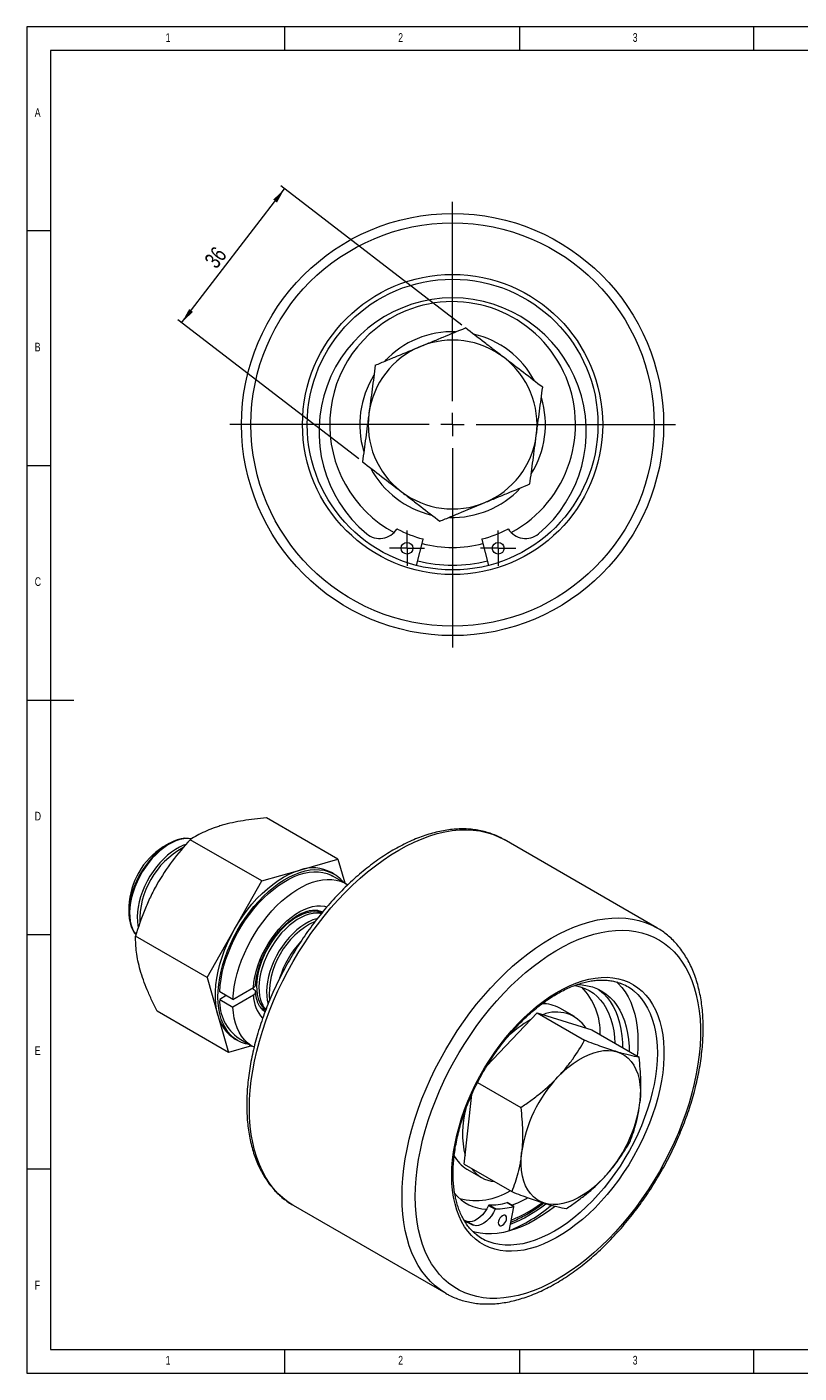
# Model space of a CAD drawing. Header units: millimetres. Extents: x 5 to 416, y 5 to 292.
# Tile 1 of 2: x 5 to 170, y 5 to 292. Entities that reach past the tile are written whole.
import ezdxf

# ---------------------------------------------------------------- set-up
doc = ezdxf.new("R2010")
doc.units = ezdxf.units.MM
doc.styles.add('SLDTEXTSTYLE0', font='TXT', dxfattribs={"width": 0.75})
doc.dimstyles.new('SLDDIMSTYLE0', dxfattribs={"dimtxt": 3.5, "dimasz": 3.302, "dimexe": 0, "dimexo": 0.0625, "dimgap": 0.875, "dimtad": 1, "dimrnd": 1e-09, "dimzin": 12, "dimdsep": 46, "dimtxsty": 'SLDTEXTSTYLE0', "dimsah": 1, "dimcen": 0.09, "dimadec": 0, "dimazin": 3, "dimtfac": 1, "dimtofl": 0, "dimtmove": 0, "dimatfit": 3, "dimfxl": 0, "dimfrac": 2, "dimtolj": 1, "dimtzin": 12, "dimarcsym": 0})

# ---------------------------------------------------------------- blocks, each defined once
blk = doc.blocks.new('_D_10')
at = {"color": 7, "linetype": 'Continuous', "lineweight": 0}
for p, q in [((37.99, 228.94), (59.93, 257.48)), ((97.7, 228.44), (59.14, 258.09)), ((75.76, 199.9), (37.19, 229.55))]:
    blk.add_line(p, q, dxfattribs=at)
for points in [[(59.93, 257.48), (57.51, 255.17), (58.32, 254.55)], [(37.99, 228.94), (40.4, 231.24), (39.6, 231.86)]]:
    blk.add_solid(points, dxfattribs=at)
at = {"color": 7, "linetype": 'Continuous', "lineweight": 0, "insert": (42.63, 242.38, 31.15), "char_height": 3.5, "attachment_point": 1, "rotation": 52.4483, "style": 'SLDTEXTSTYLE0'}
blk.add_mtext('36', dxfattribs=at)
blk = doc.blocks.new('SW_CENTERMARKSYMBOL_0')
at = {"color": 0, "linetype": 'Continuous', "lineweight": 0}
for p, q in [((0, 5), (0, 47.5)), ((-5, 0), (-47.5, 0)), ((0, 0), (-2.5, 0)), ((0, 0), (0, 2.5)), ((0, 0), (0, -2.5)), ((0, 0), (2.5, 0)), ((5, 0), (47.5, 0)), ((0, -5), (0, -47.5))]:
    blk.add_line(p, q, dxfattribs=at)
blk = doc.blocks.new('SW_CENTERMARKSYMBOL_1')
at = {"color": 0, "linetype": 'Continuous', "lineweight": 0}
for p, q in [((0, 2.5), (0, 3.75)), ((-2.5, 0), (-3.75, 0)), ((0, 0), (-2.5, 0)), ((0, 0), (0, 2.5)), ((0, 0), (0, -2.5)), ((0, 0), (2.5, 0)), ((2.5, 0), (3.75, 0)), ((0, -2.5), (0, -3.75))]:
    blk.add_line(p, q, dxfattribs=at)
blk = doc.blocks.new('SW_CENTERMARKSYMBOL_2')
at = {"color": 0, "linetype": 'Continuous', "lineweight": 0}
for p, q in [((0, 2.5), (0, 3.75)), ((-2.5, 0), (-3.75, 0)), ((0, 0), (-2.5, 0)), ((0, 0), (0, 2.5)), ((0, 0), (0, -2.5)), ((0, 0), (2.5, 0)), ((2.5, 0), (3.75, 0)), ((0, -2.5), (0, -3.75))]:
    blk.add_line(p, q, dxfattribs=at)

msp = doc.modelspace()

# ---------------------------------------------------------------- linework, layer by layer
at = {"color": 7, "linetype": 'Continuous', "lineweight": 0}
for p, q in [((415, 292), (5, 292)), ((5, 292), (5, 5)), ((60, 287), (60, 292)), ((110, 292), (110, 287)), ((160, 287), (160, 292)), ((410, 287), (10, 287)), ((10, 287), (10, 10)), ((10, 248.5), (5, 248.5)), ((5, 198.5), (10, 198.5)), ((5, 148.5), (15, 148.5)), ((5, 98.5), (10, 98.5)), ((10, 48.5), (5, 48.5)), ((10, 10), (227.8, 10)), ((60, 5), (60, 10)), ((110, 10), (110, 5)), ((160, 5), (160, 10)), ((5, 5), (415, 5))]:
    msp.add_line(p, q, dxfattribs=at)
at = {"color": 7, "linetype": 'Continuous', "lineweight": 15}
for p, q in [((77.447, 183.906), (77.445, 183.904)), ((114.083, 183.904), (114.081, 183.906)), ((88.098, 177.187), (89.508, 182.71)), ((102.02, 182.71), (103.43, 177.187)), ((71.317, 114.566), (56.066, 123.371)), ((35.229, 117.867), (34.064, 117.194)), ((55.086, 109.915), (39.834, 118.72)), ((139.295, 99.955), (106.768, 118.732)), ((55.086, 109.915), (63.202, 112.241)), ((63.202, 112.241), (71.317, 114.566)), ((71.317, 114.566), (72.774, 109.489)), ((49.258, 99.615), (55.086, 109.915)), ((70.477, 111.393), (69.912, 111.719)), ((73.056, 109.327), (70.227, 110.96)), ((26.745, 104.516), (26.745, 103.171)), ((43.431, 89.314), (28.179, 98.119)), ((43.431, 89.314), (49.258, 99.615)), ((43.431, 89.314), (45.719, 81.339)), ((48.932, 84.669), (46.104, 86.301)), ((48.932, 84.669), (53.289, 87.184)), ((53.292, 86.859), (53.009, 87.022)), ((47.518, 85.485), (46.104, 84.668)), ((46.104, 84.668), (48.932, 83.035)), ((53.289, 85.55), (48.932, 83.035)), ((48.007, 73.364), (32.756, 82.169)), ((45.719, 81.339), (48.007, 73.364)), ((55.808, 82.126), (55.729, 82.148)), ((103.089, 70.508), (113.778, 81.779)), ((113.778, 81.779), (123.885, 75.945)), ((113.778, 81.779), (125.43, 78.162)), ((121.746, 80.988), (118.619, 82.793)), ((125.43, 78.162), (135.536, 72.328)), ((52.911, 74.769), (48.007, 73.364)), ((49.413, 76.211), (49.979, 75.885)), ((50.229, 76.318), (53.057, 74.685)), ((101.086, 66.943), (110.301, 61.623)), ((98.264, 49.518), (99.867, 64.41)), ((98.264, 49.518), (108.37, 43.684)), ((98.821, 48.497), (101.948, 46.692)), ((61.772, 40.788), (94.298, 22.01)), ((103.442, 40.761), (104.857, 39.945)), ((103.534, 40.84), (104.948, 40.024)), ((107.372, 41.339), (108.786, 40.523)), ((108.819, 40.52), (107.405, 41.336)), ((107.822, 35.271), (108.837, 40.453)), ((98.894, 37.32), (98.325, 37.564)), ((98.895, 37.322), (98.894, 37.32)), ((98.894, 37.32), (100.308, 36.503)), ((98.895, 37.322), (100.309, 36.506)), ((100.309, 36.506), (100.308, 36.503))]:
    msp.add_line(p, q, dxfattribs=at)
at = {"color": 8, "linetype": 'Continuous', "lineweight": 15}
msp.add_line((55.796, 82.107), (55.497, 82.238), dxfattribs=at)
at = {"color": 8, "linetype": 'Continuous', "lineweight": 15, "flags": 128}
for points in [[(52.45, 61.391), (52.494, 63.339), (52.624, 65.332), (52.842, 67.365), (53.145, 69.432), (53.534, 71.527), (54.007, 73.644), (54.563, 75.779), (55.201, 77.924), (55.918, 80.074), (56.713, 82.224), (57.583, 84.366), (58.527, 86.497), (59.541, 88.608), (60.623, 90.696), (61.77, 92.753), (62.978, 94.775), (64.245, 96.755), (65.566, 98.689), (66.939, 100.572), (68.36, 102.397), (69.824, 104.16), (71.327, 105.856), (72.867, 107.481), (74.437, 109.029), (76.034, 110.498), (77.654, 111.882), (79.292, 113.178), (80.944, 114.383), (82.604, 115.492), (84.27, 116.504), (85.935, 117.415), (87.596, 118.223), (89.247, 118.925), (90.885, 119.52), (92.505, 120.006), (94.103, 120.382), (95.673, 120.646), (97.212, 120.799), (98.716, 120.839), (100.18, 120.766), (101.6, 120.581), (102.973, 120.284), (104.295, 119.876), (105.561, 119.357), (106.768, 118.732)], [(53.289, 87.184), (53.399, 88.307), (53.595, 89.464), (53.876, 90.643), (54.238, 91.834), (54.679, 93.027), (55.195, 94.211), (55.781, 95.375), (56.431, 96.51), (57.141, 97.604), (57.903, 98.648), (58.712, 99.633), (59.559, 100.55), (60.437, 101.39), (61.338, 102.148), (62.255, 102.814), (63.179, 103.385), (64.102, 103.854), (65.016, 104.217), (65.912, 104.472), (66.782, 104.615), (67.62, 104.647), (68.417, 104.565), (68.977, 104.432)], [(84.977, 42.613), (85.02, 44.561), (85.151, 46.555), (85.369, 48.587), (85.672, 50.654), (86.061, 52.749), (86.534, 54.867), (87.09, 57.001), (87.728, 59.147), (88.445, 61.297), (89.24, 63.446), (90.11, 65.589), (91.054, 67.719), (92.068, 69.831), (93.15, 71.918), (94.297, 73.976), (95.505, 75.997), (96.772, 77.978), (98.093, 79.912), (99.466, 81.794), (100.887, 83.619), (102.351, 85.382), (103.854, 87.079), (105.393, 88.703), (106.964, 90.252), (108.561, 91.72), (110.181, 93.105), (111.819, 94.401), (113.471, 95.605), (115.131, 96.715), (116.797, 97.727), (118.462, 98.638), (120.123, 99.445), (121.774, 100.148), (123.412, 100.743), (125.032, 101.229), (126.629, 101.605), (128.2, 101.869), (129.739, 102.021), (131.243, 102.061), (132.707, 101.988), (134.127, 101.803), (135.5, 101.506), (136.821, 101.098), (138.088, 100.58), (139.295, 99.955)], [(134.181, 86.629), (134.394, 86.459), (135.238, 85.69), (136.012, 84.822), (136.713, 83.858), (137.338, 82.802), (137.885, 81.658), (138.351, 80.431), (138.735, 79.126), (139.036, 77.747), (139.251, 76.301), (139.381, 74.793), (139.424, 73.228), (139.381, 71.614), (139.251, 69.956), (139.036, 68.261), (138.735, 66.536), (138.351, 64.787), (137.885, 63.022), (137.338, 61.246), (136.713, 59.469), (136.012, 57.695), (135.238, 55.933), (134.394, 54.189), (133.483, 52.471), (132.509, 50.784), (131.476, 49.136), (130.388, 47.534), (129.249, 45.982), (128.064, 44.489), (126.837, 43.058), (125.573, 41.697), (124.277, 40.411), (122.955, 39.204), (121.611, 38.081), (120.251, 37.047), (118.88, 36.106), (117.504, 35.261), (116.127, 34.517), (114.756, 33.875), (113.396, 33.339), (112.052, 32.91), (110.73, 32.59), (109.434, 32.381), (108.171, 32.283), (106.944, 32.296), (105.758, 32.421), (104.619, 32.658), (103.531, 33.004), (103.397, 33.056)], [(61.692, 40.834), (60.623, 41.522), (59.541, 42.36), (58.527, 43.301), (57.583, 44.342), (56.713, 45.479), (55.918, 46.711), (55.201, 48.033), (54.563, 49.443), (54.007, 50.935), (53.534, 52.506), (53.145, 54.152), (52.842, 55.869), (52.624, 57.65), (52.494, 59.493), (52.45, 61.391)], [(94.219, 22.056), (93.15, 22.745), (92.068, 23.583), (91.054, 24.524), (90.11, 25.564), (89.24, 26.702), (88.445, 27.934), (87.728, 29.256), (87.09, 30.665), (86.534, 32.158), (86.061, 33.729), (85.672, 35.375), (85.369, 37.091), (85.151, 38.873), (85.02, 40.715), (84.977, 42.613)]]:
    msp.add_lwpolyline(points, dxfattribs=at)
at = {"color": 7, "linetype": 'Continuous', "lineweight": 15, "flags": 128}
for points in [[(40.083, 118.909), (39.449, 119.007), (38.682, 119.013), (37.88, 118.908), (37.051, 118.691), (36.203, 118.365), (35.346, 117.934), (34.487, 117.401), (33.635, 116.772), (32.8, 116.055), (31.99, 115.255), (31.214, 114.382), (30.478, 113.443), (29.791, 112.45), (29.16, 111.412), (28.592, 110.339), (28.091, 109.243), (27.664, 108.136), (27.314, 107.027), (27.046, 105.929), (26.861, 104.853), (26.763, 103.81), (26.751, 102.811), (26.826, 101.866), (26.988, 100.984), (27.234, 100.175), (27.562, 99.447), (27.969, 98.808), (28.265, 98.453)], [(40.015, 118.87), (39.956, 118.88), (39.21, 118.943), (38.425, 118.894), (37.609, 118.732), (36.769, 118.461), (35.915, 118.081), (35.056, 117.599), (34.2, 117.017), (33.355, 116.343), (32.532, 115.584), (31.737, 114.746), (30.98, 113.839), (30.268, 112.872), (29.608, 111.855), (29.008, 110.798), (28.472, 109.713), (28.008, 108.609), (27.619, 107.5), (27.31, 106.395), (27.083, 105.307), (26.941, 104.246), (26.886, 103.224), (26.918, 102.25), (27.036, 101.336), (27.241, 100.489), (27.528, 99.72)], [(38.888, 117.689), (38.401, 117.518), (37.547, 117.139), (36.688, 116.657), (35.831, 116.075), (34.987, 115.401), (34.164, 114.642), (33.369, 113.804), (32.612, 112.897), (31.9, 111.93), (31.24, 110.913), (30.64, 109.856), (30.104, 108.771), (29.64, 107.667), (29.251, 106.558), (28.941, 105.453), (28.715, 104.365), (28.573, 103.304), (28.518, 102.282), (28.55, 101.308), (28.668, 100.393), (28.747, 100.014)], [(52.479, 75.019), (51.635, 75.197), (50.757, 75.499), (49.935, 75.91), (49.175, 76.428), (48.481, 77.05), (47.858, 77.771), (47.31, 78.587), (46.839, 79.494), (46.449, 80.486), (46.142, 81.558), (45.919, 82.701), (45.782, 83.911), (45.733, 85.179), (45.77, 86.498), (45.894, 87.86), (46.105, 89.257), (46.401, 90.68), (46.779, 92.121), (47.239, 93.571), (47.777, 95.021), (48.389, 96.463), (49.073, 97.889), (49.824, 99.288), (50.637, 100.654), (51.509, 101.977), (52.432, 103.25), (53.403, 104.466), (54.414, 105.616), (55.461, 106.694), (56.536, 107.694), (57.633, 108.609), (58.746, 109.434), (59.868, 110.165), (60.992, 110.795), (62.111, 111.323), (63.22, 111.744), (64.31, 112.057), (65.375, 112.258), (66.41, 112.348), (67.407, 112.325), (68.362, 112.19), (69.267, 111.943), (70.118, 111.586), (70.909, 111.121), (71.637, 110.551), (72.295, 109.879), (72.477, 109.661)], [(49.258, 99.615), (50.104, 101.032), (51.012, 102.403), (51.976, 103.72), (52.99, 104.974), (54.047, 106.156), (55.141, 107.259), (56.264, 108.276), (57.408, 109.2), (58.568, 110.025), (59.735, 110.746), (60.901, 111.358), (62.059, 111.857), (63.202, 112.241)], [(46.104, 86.301), (46.202, 87.631), (46.387, 88.997), (46.656, 90.392), (47.008, 91.807), (47.441, 93.233), (47.953, 94.661), (48.539, 96.084), (49.197, 97.491), (49.923, 98.874), (50.712, 100.226), (51.559, 101.537), (52.459, 102.8), (53.407, 104.007), (54.397, 105.15), (55.422, 106.223), (56.476, 107.219), (57.554, 108.131), (58.648, 108.955), (59.752, 109.685), (60.858, 110.317), (61.961, 110.847), (63.053, 111.271), (64.128, 111.588), (65.179, 111.794), (66.199, 111.889), (67.184, 111.873), (68.125, 111.745), (69.018, 111.506), (69.857, 111.158), (70.227, 110.96)], [(48.932, 84.669), (49.031, 85.998), (49.215, 87.365), (49.484, 88.759), (49.836, 90.174), (50.27, 91.6), (50.781, 93.029), (51.368, 94.451), (52.026, 95.858), (52.752, 97.242), (53.541, 98.593), (54.388, 99.904), (55.288, 101.167), (56.236, 102.374), (57.225, 103.517), (58.25, 104.59), (59.305, 105.586), (60.383, 106.498), (61.476, 107.322), (62.58, 108.052), (63.687, 108.684), (64.789, 109.214), (65.882, 109.638), (66.956, 109.955), (68.007, 110.161), (69.028, 110.257), (70.012, 110.24), (70.953, 110.112), (71.847, 109.873), (72.686, 109.525), (73.419, 109.101)], [(67.586, 103.118), (67.339, 103.334), (66.826, 103.686)], [(67.833, 103.036), (67.743, 103.068), (67.044, 103.243), (66.298, 103.306), (65.513, 103.256), (64.696, 103.095), (63.857, 102.823), (63.003, 102.444), (62.144, 101.961), (61.287, 101.38), (60.443, 100.706), (59.62, 99.946), (58.825, 99.109), (58.068, 98.202), (57.356, 97.235), (56.696, 96.218), (56.096, 95.161), (55.56, 94.075), (55.096, 92.972), (54.707, 91.862), (54.397, 90.758), (54.171, 89.669), (54.029, 88.609), (53.974, 87.586), (54.006, 86.613), (54.124, 85.698), (54.328, 84.852), (54.616, 84.082)], [(67.72, 102.925), (67.533, 102.96), (66.788, 103.023), (66.002, 102.974), (65.186, 102.812), (64.346, 102.541), (63.492, 102.161), (62.633, 101.679), (61.777, 101.097), (60.932, 100.423), (60.109, 99.664), (59.315, 98.826), (58.557, 97.919), (57.845, 96.952), (57.186, 95.935), (56.585, 94.878), (56.05, 93.793), (55.585, 92.689), (55.196, 91.58), (54.887, 90.475), (54.66, 89.387), (54.518, 88.326), (54.463, 87.304), (54.495, 86.33), (54.614, 85.416), (54.818, 84.569), (55.105, 83.8)], [(66.925, 101.897), (66.818, 101.87), (65.978, 101.598), (65.124, 101.219), (64.265, 100.737), (63.409, 100.155), (62.564, 99.481), (61.741, 98.722), (60.946, 97.884), (60.189, 96.977), (59.477, 96.01), (58.817, 94.993), (58.217, 93.936), (57.682, 92.851), (57.217, 91.747), (56.828, 90.638), (56.519, 89.533), (56.292, 88.445), (56.15, 87.384), (56.095, 86.362), (56.127, 85.388), (56.246, 84.473), (56.412, 83.754)], [(27.528, 99.72), (27.896, 99.035), (28.294, 98.497)], [(45.719, 81.339), (45.445, 82.491), (45.264, 83.718), (45.176, 85.012), (45.182, 86.363), (45.281, 87.764), (45.474, 89.205), (45.759, 90.676), (46.134, 92.169), (46.597, 93.674), (47.145, 95.181), (47.774, 96.68), (48.48, 98.161), (49.258, 99.615)], [(87.805, 42.613), (87.849, 44.523), (87.98, 46.478), (88.199, 48.473), (88.504, 50.501), (88.895, 52.557), (89.37, 54.635), (89.928, 56.729), (90.568, 58.833), (91.288, 60.941), (92.085, 63.046), (92.958, 65.143), (93.903, 67.226), (94.919, 69.289), (96.001, 71.325), (97.148, 73.329), (98.356, 75.295), (99.62, 77.218), (100.938, 79.091), (102.307, 80.91), (103.72, 82.668), (105.176, 84.362), (106.669, 85.987), (108.196, 87.537), (109.751, 89.007), (111.331, 90.395), (112.931, 91.696), (114.546, 92.905), (116.171, 94.021), (117.803, 95.038), (119.435, 95.955), (121.064, 96.769), (122.685, 97.478), (124.293, 98.079), (125.883, 98.57), (127.451, 98.951), (128.993, 99.22), (130.503, 99.376), (131.978, 99.419), (133.414, 99.35), (134.805, 99.167), (136.149, 98.871), (137.441, 98.464), (138.677, 97.947), (139.855, 97.321), (140.97, 96.587), (142.019, 95.749), (143, 94.808), (143.909, 93.767), (144.745, 92.629), (145.503, 91.398), (146.183, 90.077), (146.783, 88.669), (147.3, 87.179), (147.733, 85.611), (148.081, 83.97), (148.343, 82.261), (148.518, 80.487), (148.605, 78.655), (148.605, 76.77), (148.518, 74.837), (148.343, 72.861), (148.081, 70.849), (147.733, 68.806), (147.3, 66.738), (146.783, 64.651), (146.183, 62.552), (145.503, 60.445), (144.745, 58.338), (143.909, 56.236), (143, 54.145), (142.019, 52.071), (140.97, 50.021), (139.855, 48), (138.677, 46.015), (137.441, 44.07), (136.149, 42.171), (134.805, 40.325), (133.414, 38.535), (131.978, 36.808), (130.503, 35.148), (128.993, 33.561), (127.451, 32.05), (125.883, 30.62), (124.293, 29.275), (122.685, 28.02), (121.064, 26.857), (119.435, 25.79), (117.803, 24.822), (116.171, 23.956), (114.546, 23.195), (112.931, 22.54), (111.331, 21.994), (109.751, 21.557), (108.196, 21.232), (106.669, 21.02), (105.176, 20.92), (103.72, 20.933), (102.307, 21.06), (100.938, 21.299), (99.62, 21.65), (98.356, 22.112), (97.148, 22.684), (96.001, 23.364), (94.919, 24.151), (93.903, 25.041), (92.958, 26.032), (92.085, 27.122), (91.288, 28.307), (90.568, 29.584), (89.928, 30.949), (89.37, 32.398), (88.895, 33.927), (88.504, 35.532), (88.199, 37.208), (87.98, 38.95), (87.849, 40.754), (87.805, 42.613)], [(139.295, 99.955), (139.297, 99.953), (139.37, 99.911)], [(95.583, 47.103), (95.627, 48.753), (95.758, 50.447), (95.976, 52.178), (96.28, 53.941), (96.669, 55.727), (97.141, 57.531), (97.695, 59.345), (98.328, 61.162), (99.038, 62.975), (99.822, 64.777), (100.678, 66.562), (101.601, 68.321), (102.588, 70.049), (103.636, 71.739), (104.741, 73.385), (105.897, 74.979), (107.101, 76.515), (108.348, 77.989), (109.633, 79.393), (110.951, 80.723), (112.298, 81.974), (113.667, 83.14), (115.054, 84.217), (116.453, 85.202), (117.859, 86.089), (119.266, 86.876), (120.669, 87.56), (122.063, 88.138), (123.442, 88.607), (124.8, 88.967), (126.133, 89.215), (127.436, 89.351), (128.702, 89.373), (129.928, 89.283), (131.109, 89.08), (132.24, 88.766), (133.317, 88.34), (134.335, 87.806), (135.291, 87.165), (136.18, 86.419), (137, 85.572), (137.748, 84.626), (138.42, 83.586), (139.013, 82.455), (139.527, 81.238), (139.957, 79.94), (140.304, 78.564), (140.565, 77.118), (140.74, 75.606), (140.827, 74.035), (140.827, 72.41), (140.74, 70.737), (140.565, 69.023), (140.304, 67.276), (139.957, 65.5), (139.527, 63.704), (139.013, 61.895), (138.42, 60.079), (137.748, 58.263), (137, 56.454), (136.18, 54.66), (135.291, 52.887), (134.335, 51.142), (133.317, 49.432), (132.24, 47.764), (131.109, 46.144), (129.928, 44.577), (128.702, 43.072), (127.436, 41.632), (126.133, 40.264), (124.8, 38.973), (123.442, 37.764), (122.063, 36.642), (120.669, 35.611), (119.266, 34.674), (117.859, 33.837), (116.453, 33.101), (115.054, 32.47), (113.667, 31.946), (112.298, 31.531), (110.951, 31.227), (109.633, 31.035), (108.348, 30.956), (107.101, 30.989), (105.897, 31.136), (104.741, 31.395), (103.636, 31.765), (102.588, 32.245), (101.601, 32.833), (100.678, 33.527), (99.822, 34.324), (99.038, 35.221), (98.328, 36.214), (97.695, 37.3), (97.141, 38.475), (96.669, 39.733), (96.28, 41.071), (95.976, 42.482), (95.758, 43.962), (95.627, 45.504), (95.583, 47.103)], [(121.777, 87.633), (121.92, 87.61), (122.968, 87.37), (123.964, 87.018), (124.902, 86.555), (125.778, 85.985), (126.587, 85.308), (127.326, 84.53), (127.992, 83.653), (128.58, 82.681), (129.089, 81.62), (129.515, 80.474), (129.858, 79.248), (130.114, 77.95), (130.284, 76.584), (130.36, 75.316)], [(122.227, 87.815), (122.247, 87.815), (123.417, 87.761), (124.543, 87.593), (125.62, 87.313), (126.643, 86.922), (127.608, 86.422), (128.511, 85.813), (129.346, 85.101), (130.112, 84.287), (130.804, 83.374), (131.42, 82.368), (131.956, 81.272), (132.411, 80.091), (132.783, 78.831), (133.07, 77.496), (133.27, 76.093), (133.383, 74.627), (133.41, 73.555)], [(126.783, 86.858), (127.096, 86.63), (127.932, 85.917), (128.698, 85.103), (129.39, 84.191), (130.006, 83.184), (130.542, 82.088), (130.997, 80.908), (131.369, 79.647), (131.655, 78.312), (131.855, 76.909), (131.968, 75.444), (131.995, 74.372)], [(130.773, 88.397), (131.101, 88.078), (131.875, 87.21), (132.576, 86.246), (133.201, 85.19), (133.748, 84.046), (134.215, 82.819), (134.599, 81.514), (134.899, 80.135), (135.115, 78.689), (135.244, 77.181), (135.287, 75.616), (135.244, 74.002), (135.136, 72.559)], [(53.427, 74.487), (52.752, 74.872), (52.026, 75.418), (51.368, 76.065), (50.781, 76.81), (50.27, 77.648), (49.836, 78.574), (49.484, 79.582), (49.215, 80.666), (49.031, 81.82), (48.932, 83.035)], [(118.23, 68.128), (119.273, 69.168), (120.346, 70.118), (121.44, 70.971), (122.546, 71.72), (123.657, 72.36), (124.763, 72.885), (125.856, 73.293), (126.928, 73.579), (127.971, 73.741), (128.977, 73.779), (129.938, 73.692), (130.847, 73.48)], [(130.847, 73.48), (131.697, 73.146), (132.482, 72.691), (133.195, 72.12), (133.831, 71.436), (134.385, 70.645), (134.853, 69.753), (135.232, 68.766), (135.519, 67.692), (135.71, 66.54), (135.806, 65.318), (135.805, 64.035), (135.707, 62.702)], [(115.332, 41.219), (114.483, 41.553), (113.698, 42.008), (112.985, 42.579), (112.349, 43.263), (111.795, 44.054), (111.326, 44.946), (110.948, 45.933), (110.661, 47.006), (110.469, 48.158), (110.374, 49.381), (110.375, 50.663), (110.472, 51.997)], [(127.95, 46.571), (126.906, 45.531), (125.833, 44.581), (124.74, 43.728), (123.634, 42.979), (122.523, 42.339), (121.417, 41.813), (120.324, 41.406), (119.252, 41.12), (118.208, 40.958), (117.203, 40.92), (116.241, 41.007), (115.332, 41.219)], [(61.772, 40.788), (61.77, 40.789), (61.692, 40.834)], [(103.442, 40.761), (103.078, 40.041), (102.641, 39.362), (102.143, 38.747), (101.603, 38.217), (101.037, 37.789), (100.464, 37.478), (99.904, 37.293), (99.375, 37.24), (98.895, 37.322)], [(117.605, 40.573), (117.475, 40.469), (116.114, 39.435), (114.744, 38.494), (113.367, 37.649), (111.991, 36.905), (110.62, 36.263), (109.26, 35.727), (107.916, 35.298), (106.593, 34.978), (105.298, 34.769), (104.034, 34.671), (102.807, 34.684), (101.622, 34.809), (100.483, 35.046), (100.046, 35.17)], [(108.837, 40.453), (108.839, 40.47), (108.839, 40.485), (108.835, 40.499), (108.83, 40.51), (108.821, 40.518), (108.811, 40.523), (108.799, 40.525), (108.786, 40.523)], [(104.857, 39.945), (104.493, 39.224), (104.055, 38.545), (103.557, 37.931), (103.017, 37.401), (102.451, 36.973), (101.879, 36.661), (101.319, 36.476), (100.79, 36.424), (100.309, 36.506)], [(107.271, 38.037), (107.228, 38.328), (107.102, 38.54), (106.906, 38.653), (106.66, 38.655), (106.387, 38.548), (106.114, 38.34), (105.867, 38.053), (105.672, 37.714), (105.546, 37.357), (105.503, 37.017), (105.546, 36.726), (105.672, 36.514), (105.867, 36.401), (106.114, 36.399), (106.387, 36.506), (106.66, 36.714), (106.906, 37.001), (107.102, 37.34), (107.228, 37.697), (107.271, 38.037)], [(94.298, 22.01), (94.297, 22.011), (94.219, 22.056)]]:
    msp.add_lwpolyline(points, dxfattribs=at)
at = {"color": 7, "linetype": 'Continuous', "lineweight": 15}
for centre, radius in [((95.764, 207.224), 45), ((95.764, 207.224), 43), ((95.764, 207.224), 32), ((95.764, 207.224), 31), ((86.043, 180.859), 1.25), ((105.486, 180.859), 1.25)]:
    msp.add_circle(centre, radius, dxfattribs=at)
for centre, radius, start, end in [((95.764, 205.729), 28.495, 310.00706, 229.99294), ((95.764, 207.224), 26.2, 298.46474, 112.44828), ((95.764, 207.224), 26.2, 112.44828, 241.53526), ((95.764, 207.224), 19.8, 88.15983, 112.44828), ((95.764, 207.224), 18, 112.44828, 172.44828), ((95.764, 207.224), 19.8, 112.44828, 136.74951), ((95.764, 207.224), 18, 52.44828, 112.44828), ((95.764, 207.224), 19.8, 28.18412, 76.98154), ((95.764, 207.224), 18, 352.44828, 52.44828), ((95.764, 207.224), 19.8, 147.89326, 196.70481), ((95.764, 207.224), 19.8, 327.90422, 16.70851), ((95.764, 207.224), 18, 172.44828, 232.44828), ((95.764, 207.224), 18, 292.44828, 352.44828), ((95.764, 207.224), 19.8, 208.17997, 256.97089), ((95.764, 207.224), 18, 232.44828, 292.44828), ((95.764, 207.224), 19.8, 268.16571, 316.74295), ((80.197, 187.407), 4.452, 231.84971, 325.76668), ((83.961, 184.846), 0.1, 62.19088, 145.76668), ((95.764, 207.224), 25.2, 242.19088, 255.45661), ((95.764, 207.224), 25.2, 284.54339, 297.80912), ((107.567, 184.846), 0.1, 34.23332, 117.80912), ((111.331, 187.407), 4.452, 214.23332, 308.15029), ((95.764, 207.224), 26.2, 255.68308, 284.31692), ((89.411, 182.735), 0.1, 345.68308, 75.45661), ((102.117, 182.735), 0.1, 104.54339, 194.31692), ((42.571, 103.832), 15.84, 122.48149, 177.52389), ((46.801, 101.392), 17.761, 118.67481, 181.43933), ((65.962, 104.327), 8.381, 61.88189, 109.2278), ((74.049, 85.665), 17.394, 115.97877, 184.21956), ((78.138, 83.3), 20.138, 137.32014, 162.89951), ((113.443, 77.603), 13.799, 357.99863, 44.47873), ((127.815, 78.436), 10.375, 52.15148, 68.52876), ((55.697, 84.213), 9.604, 177.28322, 235.2964), ((58.989, 85.976), 4.765, 203.41529, 229.35374), ((59.619, 85.776), 4.927, 203.64098, 221.80947), ((115.057, 76.44), 7.284, 60.7186, 92.28292), ((53.898, 83.337), 8.42, 193.72602, 237.81282), ((56.857, 86.425), 4.067, 240.05229, 253.44737), ((117.866, 74.373), 7.602, 33.1934, 112.31264), ((123.323, 60.37), 22.739, 118.77483, 134.62716), ((139.276, 48.076), 29.07, 136.38609, 172.24725), ((116.941, 56.146), 19.086, 163.92835, 194.49839), ((106.903, 66.623), 29.07, 316.38609, 352.24725), ((102.574, 54.791), 7.328, 207.70614, 239.19122), ((105.381, 52.64), 6.862, 215.87401, 264.13137), ((103.31, 49.028), 9.098, 218.35495, 268.15414), ((100.679, 55.885), 14.088, 256.03075, 301.50264), ((103.554, 40.724), 0.118, 100.09174, 161.61136), ((103.816, 53.691), 12.854, 268.74337, 286.06314), ((105.23, 52.875), 12.854, 268.74337, 286.06314), ((107.385, 41.3), 0.041, 61.9792, 108.50509), ((96.264, 64.779), 31.581, 291.51561, 310.49193), ((97.434, 63.871), 29.156, 291.47957, 308.65386), ((101.139, 60.799), 21.248, 289.77352, 300.03089), ((103.782, 45.382), 9.533, 233.38248, 248.63045), ((104.969, 39.908), 0.118, 100.09174, 161.61136), ((107.192, 42.712), 10.375, 232.15479, 248.54511)]:
    msp.add_arc(centre, radius, start, end, dxfattribs=at)
at = {"color": 8, "linetype": 'Continuous', "lineweight": 15}
for centre, radius, start, end in [((95.764, 207.224), 30, 255.68308, 284.31692), ((60.557, 85.639), 7.269, 180.69859, 223.24037), ((98.013, 63.603), 27.926, 291.58196, 307.09893)]:
    msp.add_arc(centre, radius, start, end, dxfattribs=at)
at = {"color": 7, "linetype": 'Continuous', "lineweight": 15}
for points, knots in [([(88.891, 223.86), (89.704, 224.196), (90.52, 224.533), (92.155, 225.209), (92.964, 225.543), (95.369, 226.537), (96.942, 227.187), (98.496, 227.828)], [0, 0, 0, 0, 0.25, 0.25, 0.5, 0.5, 1, 1, 1, 1]), ([(106.735, 221.495), (106.385, 221.763), (106.034, 222.033), (105.334, 222.571), (104.986, 222.839), (103.944, 223.64), (103.254, 224.171), (101.196, 225.753), (99.84, 226.795), (98.496, 227.828)], [0, 0, 0, 0, 0.125, 0.125, 0.25, 0.25, 0.5, 0.5, 1, 1, 1, 1]), ([(79.286, 219.892), (80.068, 220.215), (80.858, 220.541), (82.451, 221.2), (83.25, 221.53), (85.654, 222.523), (87.267, 223.189), (88.891, 223.86)], [0, 0, 0, 0, 0.25, 0.25, 0.5, 0.5, 1, 1, 1, 1]), ([(114.974, 215.161), (113.626, 216.197), (112.268, 217.241), (109.525, 219.35), (108.138, 220.415), (106.735, 221.495)], [0, 0, 0, 0, 0.5, 0.5, 1, 1, 1, 1]), ([(79.286, 219.892), (79.063, 218.207), (78.838, 216.509), (78.383, 213.078), (78.153, 211.345), (77.92, 209.59)], [0, 0, 0, 0, 0.5, 0.5, 1, 1, 1, 1]), ([(113.608, 204.858), (113.666, 205.296), (113.724, 205.735), (113.84, 206.61), (113.898, 207.045), (114.071, 208.348), (114.185, 209.211), (114.526, 211.784), (114.751, 213.48), (114.974, 215.161)], [0, 0, 0, 0, 0.125, 0.125, 0.25, 0.25, 0.5, 0.5, 1, 1, 1, 1]), ([(77.92, 209.59), (77.862, 209.153), (77.804, 208.713), (77.688, 207.839), (77.63, 207.403), (77.458, 206.1), (77.343, 205.237), (77.002, 202.664), (76.777, 200.969), (76.555, 199.287)], [0, 0, 0, 0, 0.125, 0.125, 0.25, 0.25, 0.5, 0.5, 1, 1, 1, 1]), ([(112.242, 194.556), (112.466, 196.242), (112.691, 197.939), (113.146, 201.37), (113.375, 203.103), (113.608, 204.858)], [0, 0, 0, 0, 0.5, 0.5, 1, 1, 1, 1]), ([(76.555, 199.287), (77.902, 198.251), (79.26, 197.208), (82.004, 195.098), (83.39, 194.033), (84.794, 192.954)], [0, 0, 0, 0, 0.5, 0.5, 1, 1, 1, 1]), ([(84.794, 192.954), (85.143, 192.685), (85.495, 192.415), (86.194, 191.877), (86.543, 191.609), (87.585, 190.808), (88.275, 190.278), (90.333, 188.695), (91.688, 187.653), (93.033, 186.62)], [0, 0, 0, 0, 0.125, 0.125, 0.25, 0.25, 0.5, 0.5, 1, 1, 1, 1]), ([(102.637, 190.588), (103.45, 190.924), (104.266, 191.261), (105.902, 191.937), (106.711, 192.271), (109.116, 193.265), (110.689, 193.915), (112.242, 194.556)], [0, 0, 0, 0, 0.25, 0.25, 0.5, 0.5, 1, 1, 1, 1]), ([(93.033, 186.62), (93.814, 186.943), (94.604, 187.269), (96.198, 187.927), (96.997, 188.258), (99.401, 189.251), (101.013, 189.917), (102.637, 190.588)], [0, 0, 0, 0, 0.25, 0.25, 0.5, 0.5, 1, 1, 1, 1]), ([(46.655, 121.793), (46.311, 121.694), (45.972, 121.591), (45.314, 121.376), (44.993, 121.264), (44.055, 120.919), (43.463, 120.674), (41.774, 119.897), (40.764, 119.327), (39.834, 118.72)], [0, 0, 0, 0, 0.125, 0.125, 0.25, 0.25, 0.5, 0.5, 1, 1, 1, 1]), ([(56.066, 123.371), (54.343, 123.219), (52.68, 123.023), (49.527, 122.509), (48.038, 122.189), (46.655, 121.793)], [0, 0, 0, 0, 0.5, 0.5, 1, 1, 1, 1]), ([(106.843, 118.672), (106.646, 118.79), (106.066, 119.139), (105.042, 119.613), (103.782, 120.099), (102.472, 120.481), (101.119, 120.764), (99.724, 120.946), (98.291, 121.027), (96.822, 121.005), (95.321, 120.881), (93.792, 120.653), (92.238, 120.323), (90.665, 119.891), (89.076, 119.359), (87.477, 118.727), (85.87, 117.997), (84.261, 117.173), (82.653, 116.256), (81.051, 115.248), (79.458, 114.154), (77.879, 112.975), (76.317, 111.715), (74.775, 110.378), (73.258, 108.966), (71.768, 107.483), (70.309, 105.934), (68.885, 104.321), (67.498, 102.649), (66.152, 100.921), (64.851, 99.143), (63.596, 97.318), (62.392, 95.451), (61.24, 93.546), (60.144, 91.607), (59.107, 89.64), (58.13, 87.649), (57.216, 85.639), (56.368, 83.614), (55.587, 81.58), (54.876, 79.541), (54.235, 77.502), (53.668, 75.468), (53.176, 73.443), (52.759, 71.432), (52.42, 69.441), (52.158, 67.473), (51.977, 65.534), (51.879, 63.777), (51.869, 62.681), (51.864, 62.207)], [0, 0, 0, 0, 0.0104716, 0.03087844, 0.05129041, 0.07173981, 0.09225576, 0.1128611, 0.13357083, 0.15439148, 0.17532164, 0.19635325, 0.21747357, 0.23866723, 0.25991816, 0.28121104, 0.3025323, 0.32387055, 0.34521671, 0.36656254, 0.38790309, 0.40923539, 0.43055763, 0.45186893, 0.47316905, 0.49445826, 0.5157372, 0.53700674, 0.55826794, 0.57952199, 0.60077015, 0.62201374, 0.64325411, 0.66449262, 0.68573067, 0.70696951, 0.72821022, 0.74945421, 0.77070287, 0.79195761, 0.81321981, 0.83449081, 0.8557719, 0.87706426, 0.89836896, 0.91968681, 0.94101835, 0.96236366, 0.98372222, 1, 1, 1, 1]), ([(39.834, 118.72), (38.486, 117.263), (37.2, 115.754), (34.809, 112.583), (33.705, 110.922), (32.712, 109.167)], [0, 0, 0, 0, 0.5, 0.5, 1, 1, 1, 1]), ([(32.712, 109.167), (32.465, 108.73), (32.224, 108.286), (31.759, 107.394), (31.535, 106.945), (30.887, 105.591), (30.487, 104.678), (29.369, 101.91), (28.736, 100.027), (28.179, 98.119)], [0, 0, 0, 0, 0.125, 0.125, 0.25, 0.25, 0.5, 0.5, 1, 1, 1, 1]), ([(53.759, 87.805), (53.76, 87.818), (53.775, 88.141), (53.852, 88.803), (54.021, 89.801), (54.265, 90.831), (54.579, 91.878), (54.962, 92.934), (55.41, 93.989), (55.92, 95.031), (56.486, 96.051), (57.105, 97.039), (57.769, 97.985), (58.473, 98.882), (59.208, 99.719), (59.968, 100.491), (60.744, 101.19), (61.528, 101.809), (62.311, 102.345), (63.084, 102.794), (63.839, 103.154), (64.566, 103.424), (65.26, 103.605), (65.912, 103.699), (66.521, 103.711), (67.084, 103.641), (67.587, 103.506), (67.877, 103.353), (68.015, 103.281)], [0, 0, 0, 0, 0.0017258, 0.0413455, 0.0810773, 0.1209266, 0.1608876, 0.2009458, 0.2410815, 0.2812727, 0.3214963, 0.3617287, 0.4019407, 0.4421057, 0.4821998, 0.5221999, 0.5620839, 0.6018335, 0.641437, 0.6808955, 0.7202317, 0.759505, 0.7987974, 0.8382752, 0.8782319, 0.9191242, 0.9615908, 1, 1, 1, 1]), ([(67.739, 103.413), (67.824, 103.362), (67.913, 103.309), (67.989, 103.229), (67.991, 103.226)], [0, 0, 0, 0, 0.9686843, 1, 1, 1, 1]), ([(29.173, 90.891), (28.979, 91.565), (28.815, 92.224), (28.545, 93.512), (28.441, 94.135), (28.208, 95.936), (28.159, 97.055), (28.179, 98.119)], [0, 0, 0, 0, 0.25, 0.25, 0.5, 0.5, 1, 1, 1, 1]), ([(94.219, 22.071), (94.474, 21.921), (95.115, 21.545), (96.203, 21.053), (97.471, 20.582), (98.788, 20.214), (100.147, 19.945), (101.547, 19.778), (102.986, 19.712), (104.46, 19.749), (105.965, 19.888), (107.498, 20.13), (109.055, 20.475), (110.631, 20.922), (112.221, 21.469), (113.822, 22.115), (115.43, 22.858), (117.039, 23.696), (118.646, 24.627), (120.247, 25.647), (121.838, 26.754), (123.415, 27.945), (124.974, 29.216), (126.513, 30.564), (128.026, 31.987), (129.512, 33.479), (130.966, 35.038), (132.385, 36.66), (133.766, 38.34), (135.105, 40.075), (136.4, 41.861), (137.648, 43.692), (138.845, 45.565), (139.988, 47.476), (141.076, 49.418), (142.105, 51.389), (143.073, 53.383), (143.977, 55.396), (144.816, 57.422), (145.587, 59.457), (146.288, 61.497), (146.918, 63.535), (147.474, 65.569), (147.956, 67.592), (148.361, 69.6), (148.69, 71.588), (148.939, 73.552), (149.11, 75.487), (149.2, 77.388), (149.21, 79.252), (149.138, 81.072), (148.985, 82.845), (148.749, 84.566), (148.433, 86.231), (148.035, 87.834), (147.556, 89.372), (146.998, 90.839), (146.363, 92.231), (145.651, 93.545), (144.866, 94.775), (144.011, 95.919), (143.088, 96.973), (142.101, 97.937), (141.05, 98.803), (140.14, 99.457), (139.56, 99.787), (139.37, 99.895)], [0, 0, 0, 0, 0.0101152, 0.025409, 0.0407098, 0.056042, 0.071427, 0.0868809, 0.1024142, 0.1180308, 0.1337289, 0.1495019, 0.1653397, 0.1812307, 0.197163, 0.2131251, 0.2291072, 0.2451009, 0.2610997, 0.2770974, 0.2930908, 0.3090778, 0.3250571, 0.3410281, 0.3569908, 0.3729453, 0.3888923, 0.4048323, 0.4207661, 0.4366948, 0.4526192, 0.4685403, 0.4844591, 0.5003767, 0.5162941, 0.5322122, 0.5481318, 0.5640541, 0.57998, 0.5959106, 0.6118469, 0.62779, 0.6437408, 0.6597002, 0.6756689, 0.6916475, 0.7076364, 0.7236357, 0.7396447, 0.7556625, 0.771687, 0.7877152, 0.803741, 0.8197577, 0.835757, 0.8517285, 0.8676605, 0.8835399, 0.8993539, 0.9150913, 0.930744, 0.946309, 0.9617891, 0.9771942, 0.9925402, 1, 1, 1, 1]), ([(32.756, 82.169), (32.373, 82.931), (32.005, 83.689), (31.305, 85.198), (30.976, 85.942), (30.065, 88.134), (29.559, 89.543), (29.173, 90.891)], [0, 0, 0, 0, 0.25, 0.25, 0.5, 0.5, 1, 1, 1, 1]), ([(53.289, 87.184), (53.346, 87.22), (53.462, 87.294), (53.597, 87.424), (53.696, 87.568), (53.75, 87.697), (53.752, 87.778), (53.753, 87.805)], [0, 0, 0, 0, 0.212459, 0.4305142, 0.6529284, 0.8818057, 1, 1, 1, 1]), ([(53.292, 86.859), (53.44, 86.773), (53.56, 86.67), (53.68, 86.501), (53.71, 86.443), (53.75, 86.325), (53.76, 86.264), (53.759, 86.143), (53.749, 86.083), (53.707, 85.964), (53.676, 85.906), (53.556, 85.739), (53.436, 85.636), (53.289, 85.55)], [0, 0, 0, 0, 0.25, 0.25, 0.375, 0.375, 0.5, 0.5, 0.625, 0.625, 0.75, 0.75, 1, 1, 1, 1]), ([(55.823, 82.04), (55.815, 82.043), (55.633, 82.127), (55.344, 82.36), (54.951, 82.747), (54.612, 83.217), (54.316, 83.775), (54.07, 84.428), (53.892, 85.155), (53.791, 85.767), (53.769, 86.151), (53.764, 86.249)], [0, 0, 0, 0, 0.0068196, 0.1588591, 0.2951274, 0.4250485, 0.5629862, 0.6961218, 0.8264741, 0.9555054, 1, 1, 1, 1]), ([(95.876, 47.512), (95.878, 47.773), (95.885, 48.533), (95.953, 49.825), (96.106, 51.398), (96.335, 53.005), (96.64, 54.64), (97.019, 56.296), (97.472, 57.969), (97.996, 59.651), (98.59, 61.337), (99.252, 63.02), (99.979, 64.695), (100.77, 66.355), (101.621, 67.995), (102.528, 69.608), (103.49, 71.188), (104.503, 72.73), (105.562, 74.229), (106.664, 75.678), (107.804, 77.073), (108.98, 78.409), (110.185, 79.68), (111.416, 80.883), (112.669, 82.013), (113.937, 83.066), (115.218, 84.039), (116.505, 84.928), (117.794, 85.73), (119.081, 86.443), (120.36, 87.065), (121.626, 87.593), (122.875, 88.027), (124.103, 88.366), (125.305, 88.608), (126.478, 88.754), (127.618, 88.803), (128.723, 88.756), (129.787, 88.61), (130.786, 88.382), (131.404, 88.154), (131.7, 88.045)], [0, 0, 0, 0, 0.0136004, 0.0395249, 0.0654614, 0.0914083, 0.117367, 0.1433379, 0.1693206, 0.1953142, 0.2213178, 0.2473299, 0.273349, 0.2993735, 0.3254019, 0.3514326, 0.3774638, 0.4034935, 0.4295198, 0.4555412, 0.4815558, 0.5075621, 0.5335585, 0.5595434, 0.5855156, 0.6114738, 0.6374174, 0.6633461, 0.6892607, 0.715163, 0.7410564, 0.7669466, 0.7928391, 0.8187452, 0.84468, 0.8706638, 0.8967215, 0.9228818, 0.9491739, 0.9756222, 1, 1, 1, 1]), ([(118.23, 68.128), (118.804, 68.734), (119.355, 69.357), (120.406, 70.638), (120.901, 71.286), (122.302, 73.251), (123.129, 74.589), (123.885, 75.945)], [0, 0, 0, 0, 0.25, 0.25, 0.5, 0.5, 1, 1, 1, 1]), ([(130.847, 73.48), (130.6, 73.557), (130.345, 73.638), (129.824, 73.807), (129.558, 73.894), (128.743, 74.168), (128.178, 74.364), (126.426, 74.987), (125.181, 75.45), (123.885, 75.945)], [0, 0, 0, 0, 0.125, 0.125, 0.25, 0.25, 0.5, 0.5, 1, 1, 1, 1]), ([(135.536, 72.328), (134.93, 72.423), (134.256, 72.556), (132.712, 72.93), (131.84, 73.172), (130.847, 73.48)], [0, 0, 0, 0, 0.5, 0.5, 1, 1, 1, 1]), ([(135.707, 62.702), (135.748, 63.082), (135.783, 63.469), (135.838, 64.245), (135.86, 64.636), (135.904, 65.816), (135.908, 66.611), (135.852, 69.023), (135.725, 70.664), (135.536, 72.328)], [0, 0, 0, 0, 0.125, 0.125, 0.25, 0.25, 0.5, 0.5, 1, 1, 1, 1]), ([(110.301, 61.623), (111.027, 62.106), (111.744, 62.603), (113.152, 63.629), (113.838, 64.155), (115.834, 65.776), (117.081, 66.917), (118.23, 68.128)], [0, 0, 0, 0, 0.25, 0.25, 0.5, 0.5, 1, 1, 1, 1]), ([(51.864, 62.207), (51.866, 61.881), (51.873, 60.938), (51.946, 59.41), (52.111, 57.644), (52.358, 55.931), (52.686, 54.275), (53.096, 52.681), (53.586, 51.153), (54.155, 49.697), (54.802, 48.315), (55.524, 47.014), (56.32, 45.796), (57.185, 44.665), (58.118, 43.624), (59.113, 42.673), (60.173, 41.822), (61.034, 41.214), (61.559, 40.922), (61.692, 40.848)], [0, 0, 0, 0, 0.0338045, 0.0977831, 0.1617864, 0.2257766, 0.2897263, 0.3536009, 0.4173582, 0.4809499, 0.5443243, 0.6074306, 0.6702254, 0.7326789, 0.7947819, 0.8565503, 0.9180267, 0.9792782, 1, 1, 1, 1]), ([(110.301, 61.623), (110.49, 59.955), (110.617, 58.312), (110.691, 55.097), (110.637, 53.525), (110.472, 51.997)], [0, 0, 0, 0, 0.5, 0.5, 1, 1, 1, 1]), ([(133.605, 54.388), (134.11, 55.655), (134.555, 56.968), (135.272, 59.727), (135.543, 61.174), (135.707, 62.702)], [0, 0, 0, 0, 0.5, 0.5, 1, 1, 1, 1]), ([(110.472, 51.997), (110.431, 51.616), (110.384, 51.238), (110.275, 50.491), (110.214, 50.123), (110.014, 49.034), (109.856, 48.327), (109.318, 46.258), (108.874, 44.947), (108.37, 43.684)], [0, 0, 0, 0, 0.125, 0.125, 0.25, 0.25, 0.5, 0.5, 1, 1, 1, 1]), ([(127.95, 46.571), (128.525, 47.177), (129.075, 47.801), (130.127, 49.081), (130.621, 49.729), (132.023, 51.694), (132.85, 53.032), (133.605, 54.388)], [0, 0, 0, 0, 0.25, 0.25, 0.5, 0.5, 1, 1, 1, 1]), ([(100.909, 34.48), (100.775, 34.581), (100.364, 34.889), (99.74, 35.505), (99.038, 36.319), (98.405, 37.222), (97.838, 38.206), (97.34, 39.268), (96.913, 40.404), (96.557, 41.611), (96.273, 42.885), (96.063, 44.222), (95.928, 45.617), (95.88, 46.725), (95.877, 47.366), (95.876, 47.512)], [0, 0, 0, 0, 0.0422537, 0.1289883, 0.2153106, 0.3011224, 0.3864165, 0.4712491, 0.5557069, 0.6398831, 0.7238627, 0.8077164, 0.8914994, 0.9752523, 1, 1, 1, 1]), ([(120.022, 40.066), (120.747, 40.549), (121.464, 41.047), (122.872, 42.073), (123.558, 42.598), (125.554, 44.219), (126.801, 45.36), (127.95, 46.571)], [0, 0, 0, 0, 0.25, 0.25, 0.5, 0.5, 1, 1, 1, 1]), ([(108.37, 43.684), (109.67, 43.187), (110.916, 42.724), (113.251, 41.894), (114.34, 41.527), (115.332, 41.219)], [0, 0, 0, 0, 0.5, 0.5, 1, 1, 1, 1]), ([(108.203, 37.218), (108.258, 37.239), (108.752, 37.419), (109.692, 37.851), (111.018, 38.521), (112.346, 39.29), (113.666, 40.153), (114.612, 40.816), (115.112, 41.214), (115.18, 41.268)], [0, 0, 0, 0, 0.0237728, 0.2129033, 0.4021918, 0.591549, 0.7808973, 0.9701963, 1, 1, 1, 1]), ([(115.332, 41.219), (115.58, 41.142), (115.821, 41.069), (116.29, 40.93), (116.516, 40.865), (117.175, 40.682), (117.586, 40.575), (118.744, 40.294), (119.417, 40.162), (120.022, 40.066)], [0, 0, 0, 0, 0.125, 0.125, 0.25, 0.25, 0.5, 0.5, 1, 1, 1, 1])]:
    msp.add_open_spline(points, degree=3, knots=knots, dxfattribs=at)

# ---------------------------------------------------------------- block references
at = {"color": 7, "linetype": 'Continuous', "lineweight": 0}
for name, p in [('SW_CENTERMARKSYMBOL_0', (95.764, 207.224)), ('SW_CENTERMARKSYMBOL_2', (86.043, 180.859)), ('SW_CENTERMARKSYMBOL_1', (105.486, 180.859))]:
    msp.add_blockref(name, p, dxfattribs=at)

# ---------------------------------------------------------------- texts
at = {"color": 7, "linetype": 'Continuous', "lineweight": 0, "char_height": 1.852, "attachment_point": 1, "style": 'SLDTEXTSTYLE0'}
for s, insert in [('1', (34.583, 290.668)), ('2', (84.167, 290.668)), ('3', (134.167, 290.668)), ('A', (6.667, 274.668)), ('B', (6.667, 224.668)), ('C', (6.667, 174.668)), ('D', (6.667, 124.668)), ('E', (6.667, 74.668)), ('F', (6.667, 24.668)), ('1', (34.583, 8.668)), ('2', (84.167, 8.668)), ('3', (134.167, 8.668))]:
    msp.add_mtext(s, dxfattribs=dict(at, insert=insert))

# ---------------------------------------------------------------- dimensions: what is measured, and where the dimension line sits
at = {"color": 7, "linetype": 'Continuous', "lineweight": 0}
dim = msp.add_linear_dim(base=(59.929, 257.477), p1=(76.555, 199.287), p2=(98.496, 227.828), angle=52.44828, dimstyle='SLDDIMSTYLE0', dxfattribs=at)
dim.commit()
dim.dimension.update_dxf_attribs({"geometry": '_D_10', "text_midpoint": (48.65, 242.807), "dimtype": 160})

doc.saveas('drawing.dxf')
